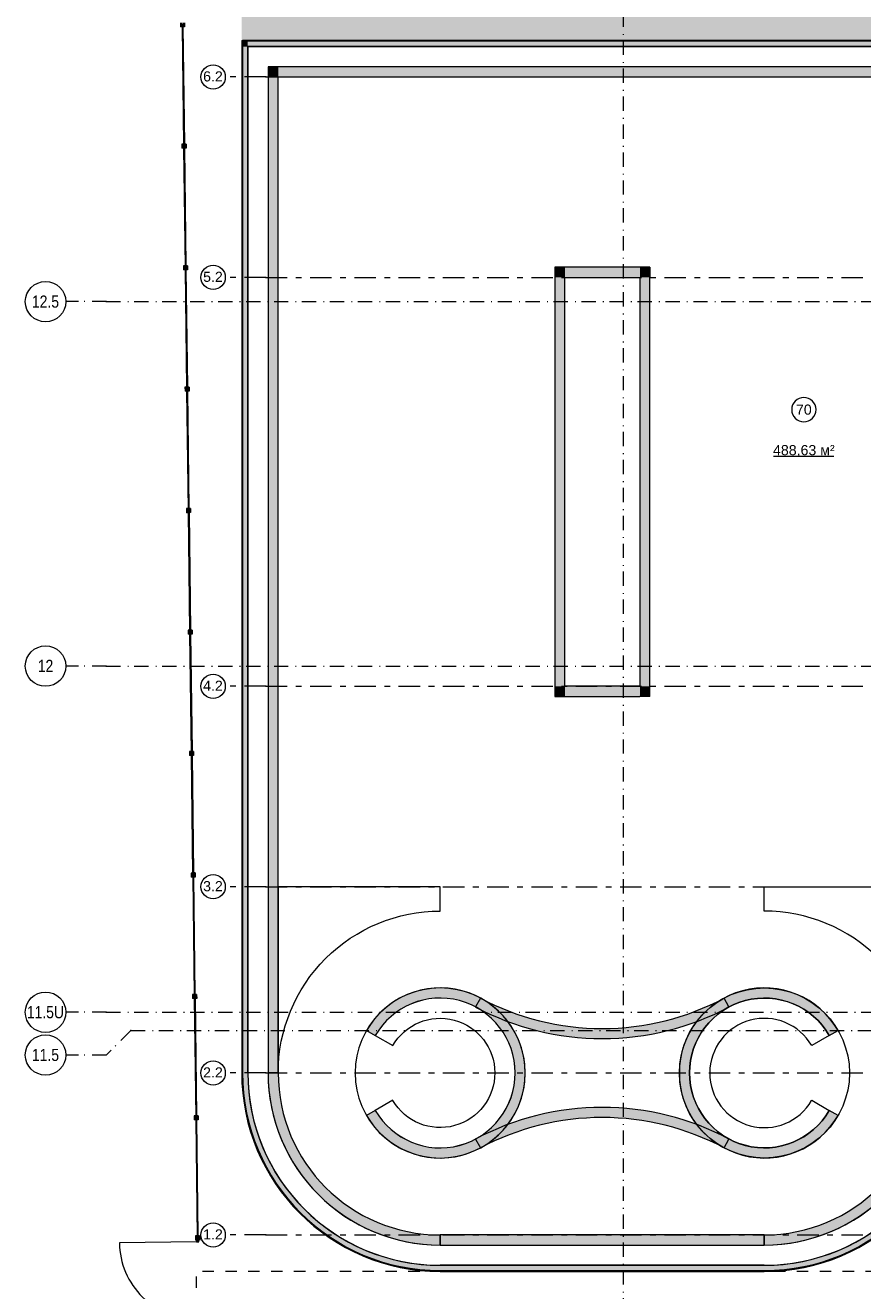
# Model space of a CAD drawing. Header units: millimetres. Extents: x 0 to 415, y 0 to 589.
# Tile 8 of 40: x 144 to 247, y 220 to 377. Entities that reach past the tile are written whole.
import ezdxf
from ezdxf.xclip import XClip

# ---------------------------------------------------------------- set-up
doc = ezdxf.new("R2010")
doc.units = ezdxf.units.MM
doc.header["$MEASUREMENT"] = 0
doc.header["$XCLIPFRAME"] = 0
for name, pattern in [('Штрих-Штриховая', [10.936111, 5.291667, -2.116667, 1.411111, -2.116667]), ('Штриховая', [5.644444, 2.822222, -2.822222]), ('Штрихпунктирная', [6.702778, 3.527778, -1.763889, 0, -1.411111])]:
    doc.linetypes.add(name, pattern=pattern)
for name, color, linetype in [('Конструктив - стены бассейнов жб нов', 7, 'Continuous'), ('Местность - Забор', 7, 'Continuous'), ('УЛИЦА_Штриховка отделки_сцена', 7, 'Continuous'), ('Элемент Модели - Зона', 7, 'Continuous'), ('Элемент модели - Зоны уличных помещений', 7, 'Continuous'), ('Элемент Модели - Оси', 7, 'Continuous'), ('Элемент модели - Оси Улица Бани', 7, 'Continuous')]:
    doc.layers.add(name, color=color, linetype=linetype)
doc.styles.add('СГЕНЕРИР_СТИЛЬ_1', font='txt')
doc.styles.add('СГЕНЕРИР_СТИЛЬ_3', font='txt')

# ---------------------------------------------------------------- blocks, each defined once
blk = doc.blocks.new('Чертеж_2_2', base_point=(217.7, 72.6))
at = {"layer": 'Конструктив - стены бассейнов жб нов', "linetype": 'Continuous', "lineweight": 0, "true_color": 0x000000}
for points in [[(170.72, 374.85), (170.62, 374.85), (170.72, 374.75)], [(170.72, 374.75), (170.62, 374.85), (170.62, 374.75)], [(170.62, 374.75), (170.62, 247.35), (170.72, 247.35), (170.72, 374.75)], [(170.72, 374.75), (259.52, 374.75), (259.52, 374.85), (170.72, 374.85)], [(171.37, 374.75), (170.72, 374.75), (171.37, 374.1)], [(171.37, 374.1), (170.72, 374.75), (170.72, 374.1)], [(170.72, 374.1), (170.72, 247.35), (171.37, 247.35), (171.37, 374.1)], [(171.37, 374.1), (258.87, 374.1), (258.87, 374.75), (171.37, 374.75)], [(175.12, 371.6), (173.87, 371.6), (175.12, 370.35)], [(175.12, 370.35), (173.87, 371.6), (173.87, 370.35)], [(173.87, 370.35), (173.87, 247.35), (175.12, 247.35), (175.12, 370.35)], [(175.12, 370.35), (255.12, 370.35), (255.12, 371.6), (175.12, 371.6)], [(210.52, 345.6), (209.27, 346.85), (209.27, 345.6)], [(210.52, 346.85), (209.27, 346.85), (210.52, 345.6)], [(210.52, 295.1), (210.52, 345.6), (209.27, 345.6), (209.27, 295.1)], [(210.52, 345.6), (219.77, 345.6), (219.77, 346.85), (210.52, 346.85)], [(219.77, 345.6), (221.02, 345.6), (221.02, 346.85)], [(219.77, 345.6), (221.02, 346.85), (219.77, 346.85)], [(219.77, 345.6), (219.77, 295.1), (221.02, 295.1), (221.02, 345.6)], [(210.52, 295.1), (209.27, 293.85), (210.52, 293.85)], [(209.27, 295.1), (209.27, 293.85), (210.52, 295.1)], [(219.77, 295.1), (210.52, 295.1), (210.52, 293.85), (219.77, 293.85)], [(219.77, 293.85), (221.02, 293.85), (219.77, 295.1)], [(219.77, 295.1), (221.02, 293.85), (221.02, 295.1)], [(186.03, 242.1, 3.732051), (186.03, 252.6), (187.11, 251.98, -3.732051), (187.11, 242.73)], [(244.24, 252.6, 3.732051), (244.24, 242.1), (243.16, 242.73, -3.732051), (243.16, 251.98)], [(199.5, 255.5, 0.122989), (215.13, 251.59), (215.13, 252.84, -0.122989), (200.09, 256.6)], [(215.13, 251.59, 0.122989), (230.77, 255.5), (230.18, 256.6, -0.122989), (215.13, 252.84)], [(170.62, 247.35, 0.414214), (195.12, 222.85), (195.12, 222.95, -0.414214), (170.72, 247.35)], [(170.72, 247.35, 0.414214), (195.12, 222.95), (195.12, 223.6, -0.414214), (171.37, 247.35)], [(173.87, 247.35, 0.414214), (195.12, 226.1), (195.12, 227.35, -0.414214), (175.12, 247.35)], [(235.12, 226.1, 0.414214), (256.37, 247.35), (255.12, 247.35, -0.414214), (235.12, 227.35)], [(235.12, 222.85, 0.414214), (259.62, 247.35), (259.52, 247.35, -0.414214), (235.12, 222.95)], [(235.12, 222.95, 0.414214), (259.52, 247.35), (258.87, 247.35, -0.414214), (235.12, 223.6)], [(215.13, 243.1, 0.122989), (199.5, 239.19), (200.09, 238.09, -0.122989), (215.13, 241.85)], [(230.77, 239.19, 0.122989), (215.13, 243.1), (215.13, 241.85, -0.122989), (230.18, 238.09)], [(195.12, 226.1), (235.12, 226.1), (235.12, 227.35), (195.12, 227.35)], [(195.12, 222.95), (235.12, 222.95), (235.12, 223.6), (195.12, 223.6)], [(195.12, 222.85), (235.12, 222.85), (235.12, 222.95), (195.12, 222.95)]]:
    blk.add_hatch(color=18, dxfattribs=at).paths.add_polyline_path(points)
at = {"layer": 'Местность - Забор', "linetype": 'Continuous', "lineweight": 0, "true_color": 0x000000}
for points in [[(163.28, 376.69), (163.33, 376.69), (163.33, 376.54), (163.56, 376.54), (163.55, 377.04), (163.32, 377.04), (163.33, 376.89), (163.28, 376.89), (163.27, 377.04), (163.05, 377.03), (163.06, 376.53), (163.28, 376.54)], [(163.35, 376.69), (163.25, 376.69), (163.44, 361.89), (163.54, 361.89)], [(163.47, 361.69), (163.52, 361.69), (163.52, 361.54), (163.74, 361.54), (163.74, 362.04), (163.51, 362.04), (163.51, 361.89), (163.46, 361.89), (163.46, 362.04), (163.24, 362.04), (163.24, 361.54), (163.47, 361.54)], [(163.54, 361.69), (163.44, 361.69), (163.63, 346.89), (163.73, 346.89)], [(163.65, 346.69), (163.7, 346.69), (163.71, 346.54), (163.93, 346.54), (163.92, 347.04), (163.7, 347.04), (163.7, 346.89), (163.65, 346.89), (163.65, 347.04), (163.42, 347.04), (163.43, 346.54), (163.66, 346.54)], [(163.73, 346.69), (163.63, 346.69), (163.81, 331.89), (163.91, 331.89)], [(163.84, 331.69), (163.89, 331.69), (163.89, 331.54), (164.12, 331.54), (164.11, 332.04), (163.89, 332.04), (163.89, 331.89), (163.84, 331.89), (163.84, 332.04), (163.61, 332.04), (163.62, 331.54), (163.84, 331.54)], [(163.92, 331.69), (163.82, 331.69), (164, 316.89), (164.1, 316.89)], [(164.03, 316.69), (164.08, 316.69), (164.08, 316.54), (164.31, 316.55), (164.3, 317.05), (164.07, 317.04), (164.08, 316.89), (164.03, 316.89), (164.02, 317.04), (163.8, 317.04), (163.81, 316.54), (164.03, 316.54)], [(164.1, 316.69), (164, 316.69), (164.19, 301.89), (164.29, 301.89)], [(164.22, 301.69), (164.27, 301.69), (164.27, 301.54), (164.49, 301.55), (164.49, 302.05), (164.26, 302.04), (164.26, 301.89), (164.21, 301.89), (164.21, 302.04), (163.99, 302.04), (163.99, 301.54), (164.22, 301.54)], [(164.29, 301.69), (164.19, 301.69), (164.38, 286.89), (164.48, 286.9)], [(164.4, 286.69), (164.45, 286.7), (164.46, 286.55), (164.68, 286.55), (164.68, 287.05), (164.45, 287.05), (164.45, 286.9), (164.4, 286.89), (164.4, 287.04), (164.18, 287.04), (164.18, 286.54), (164.41, 286.54)], [(164.48, 286.7), (164.38, 286.69), (164.56, 271.9), (164.66, 271.9)], [(164.59, 271.7), (164.64, 271.7), (164.64, 271.55), (164.87, 271.55), (164.86, 272.05), (164.64, 272.05), (164.64, 271.9), (164.59, 271.9), (164.59, 272.05), (164.36, 272.04), (164.37, 271.54), (164.59, 271.55)], [(164.67, 271.7), (164.57, 271.7), (164.75, 256.9), (164.85, 256.9)], [(164.78, 256.7), (164.83, 256.7), (164.83, 256.55), (165.06, 256.55), (165.05, 257.05), (164.83, 257.05), (164.83, 256.9), (164.78, 256.9), (164.78, 257.05), (164.55, 257.04), (164.56, 256.54), (164.78, 256.55)], [(164.85, 256.7), (164.75, 256.7), (164.94, 241.9), (165.04, 241.9)], [(164.97, 241.7), (165.02, 241.7), (165.02, 241.55), (165.24, 241.55), (165.24, 242.05), (165.01, 242.05), (165.01, 241.9), (164.96, 241.9), (164.96, 242.05), (164.74, 242.05), (164.74, 241.55), (164.97, 241.55)], [(165.04, 241.7), (164.94, 241.7), (165.13, 227.07), (165.23, 227.07)], [(165.15, 226.87), (165.2, 226.87), (165.2, 226.72), (165.43, 226.72), (165.42, 227.22), (165.2, 227.22), (165.2, 227.07), (165.15, 227.07), (165.15, 227.22), (164.92, 227.22), (164.93, 226.72), (165.15, 226.72)], [(165.03, 226.72), (165.03, 226.49), (165.31, 226.5), (165.3, 226.72)]]:
    blk.add_hatch(color=18, dxfattribs=at).paths.add_polyline_path(points)
at = {"layer": 'УЛИЦА_Штриховка отделки_сцена', "linetype": 'Continuous', "lineweight": 0, "true_color": 0x000000}
blk.add_hatch(color=18, dxfattribs=at).paths.add_polyline_path([(170.62, 374.95), (249.62, 374.95), (249.62, 393.85), (170.62, 393.85)])
at = {"layer": 'Конструктив - стены бассейнов жб нов', "color": 251, "linetype": 'Continuous', "lineweight": 20, "ltscale": 0.5, "true_color": 0x575757}
for p, q in [((171.37, 374.75), (170.72, 374.75)), ((170.72, 374.75), (170.72, 374.1)), ((171.37, 374.75), (170.72, 374.75)), ((170.72, 374.1), (170.72, 247.35)), ((258.87, 374.75), (171.37, 374.75)), ((195.12, 222.95), (235.12, 222.95))]:
    blk.add_line(p, q, dxfattribs=at)
at = {"layer": 'Конструктив - стены бассейнов жб нов', "color": 251, "linetype": 'Continuous', "lineweight": 20, "ltscale": 0.5, "true_color": 0x575757, "flags": 128}
for points in [[(170.62, 374.85), (170.72, 374.85)], [(170.62, 374.85), (170.62, 247.35)], [(259.62, 374.85), (170.72, 374.85)], [(171.37, 247.35), (171.37, 374.1)], [(171.37, 374.1), (258.87, 374.1)], [(173.87, 371.6), (175.12, 371.6)], [(173.87, 371.6), (173.87, 247.35)], [(256.37, 371.6), (175.12, 371.6)], [(175.12, 247.35), (175.12, 370.35)], [(175.12, 370.35), (255.12, 370.35)], [(209.27, 346.85), (209.27, 345.6)], [(221.02, 346.85), (209.27, 346.85)], [(209.27, 345.6), (209.27, 293.85)], [(210.52, 345.6), (219.77, 345.6)], [(210.52, 295.1), (210.52, 345.6)], [(219.77, 345.6), (219.77, 295.1)], [(221.02, 346.85), (221.02, 345.6)], [(221.02, 293.85), (221.02, 345.6)], [(209.27, 293.85), (210.52, 293.85)], [(219.77, 295.1), (210.52, 295.1)], [(210.52, 293.85), (219.77, 293.85)], [(221.02, 293.85), (219.77, 293.85)], [(200.09, 256.6), (199.5, 255.5)], [(230.77, 255.5), (230.18, 256.6)], [(186.03, 252.6), (187.11, 251.98)], [(243.16, 251.98), (244.24, 252.6)], [(173.87, 247.35), (175.12, 247.35)], [(175.12, 247.35), (173.87, 247.35)], [(187.11, 242.73), (186.03, 242.1)], [(244.24, 242.1), (243.16, 242.73)], [(199.5, 239.19), (200.09, 238.09)], [(230.18, 238.09), (230.77, 239.19)], [(235.12, 227.35), (195.12, 227.35)], [(195.12, 227.35), (195.12, 226.1)], [(195.12, 226.1), (195.12, 227.35)], [(235.12, 226.1), (235.12, 227.35)], [(235.12, 227.35), (235.12, 226.1)], [(195.12, 226.1), (235.12, 226.1)], [(235.12, 223.6), (195.12, 223.6)], [(195.12, 222.85), (235.12, 222.85)]]:
    blk.add_lwpolyline(points, dxfattribs=at)
at = {"layer": 'Конструктив - стены бассейнов жб нов', "color": 7, "linetype": 'Continuous', "lineweight": 15, "ltscale": 0.5, "flags": 128}
for points in [[(171.37, 247.35, 0.414214), (195.12, 223.6), (215.13, 223.6), (235.12, 223.6, 0.414214), (258.87, 247.35), (258.87, 374.1), (171.37, 374.1)], [(256.37, 247.35), (256.37, 371.6), (173.87, 371.6), (173.87, 247.35, 0.414214), (195.12, 226.1), (215.13, 226.1), (235.12, 226.1, 0.414214)], [(175.12, 247.35, -0.414214), (195.12, 267.35), (195.12, 270.35), (175.12, 270.35)], [(175.12, 247.35, -0.414214), (195.12, 267.35), (195.12, 270.35), (175.12, 270.35)], [(255.12, 247.35, 0.414214), (235.12, 267.35), (235.12, 270.35), (255.12, 270.35)], [(205.62, 247.35, 1), (184.62, 247.35, 1)], [(224.65, 247.35, -1), (245.65, 247.35, -1)], [(189.27, 243.98), (187.11, 242.73, 3.732051), (187.11, 251.98), (189.27, 250.73, -3.711801), (189.29, 243.95)], [(240.99, 243.98), (243.16, 242.73, -3.732051), (243.16, 251.98), (240.99, 250.73, 3.711801), (240.98, 243.95)]]:
    blk.add_lwpolyline(points, format="xyb", close=True, dxfattribs=at)
at = {"layer": 'Конструктив - стены бассейнов жб нов', "color": 251, "linetype": 'Continuous', "lineweight": 20, "ltscale": 0.5, "true_color": 0x575757}
for centre, radius, start, end in [((195.12, 247.35), 10.5, 210, 150), ((235.15, 247.35), 10.5, 30, 330), ((195.12, 247.35), 9.25, 210, 150), ((215.13, 284.84), 32, 241.9538, 270), ((215.13, 284.84), 32, 270, 298.0462), ((235.15, 247.35), 9.25, 30, 330), ((215.13, 284.84), 33.25, 241.9538, 270), ((215.13, 284.84), 33.25, 270, 298.0462), ((195.12, 247.35), 24.5, 180, 270), ((195.12, 247.35), 24.4, 180, 270), ((195.12, 247.35), 23.75, 180, 270), ((195.12, 247.35), 21.25, 180, 270), ((195.12, 247.35), 20, 180, 270), ((235.12, 247.35), 21.25, 270, 0), ((235.12, 247.35), 20, 270, 0), ((235.12, 247.35), 24.4, 270, 0), ((235.12, 247.35), 24.5, 270, 0), ((235.12, 247.35), 23.75, 270, 0), ((215.13, 209.85), 33.25, 90, 118.0462), ((215.13, 209.85), 33.25, 61.9538, 90), ((215.13, 209.85), 32, 90, 118.0462), ((215.13, 209.85), 32, 61.9538, 90)]:
    blk.add_arc(centre, radius, start, end, dxfattribs=at)
at = {"layer": 'Местность - Забор', "color": 7, "linetype": 'Continuous', "lineweight": 15, "ltscale": 0.5}
for p, q in [((163.05, 377.03), (163.06, 376.53)), ((163.28, 376.69), (163.28, 376.54)), ((163.33, 376.69), (163.28, 376.69)), ((163.33, 376.69), (163.33, 376.54)), ((163.55, 377.04), (163.56, 376.54)), ((163.28, 376.54), (163.06, 376.53)), ((163.56, 376.54), (163.33, 376.54)), ((163.24, 362.04), (163.24, 361.54)), ((163.46, 362.04), (163.24, 362.04)), ((163.47, 361.54), (163.24, 361.54)), ((163.46, 362.04), (163.46, 361.89)), ((163.51, 361.89), (163.46, 361.89)), ((163.47, 361.69), (163.47, 361.54)), ((163.52, 361.69), (163.47, 361.69)), ((163.51, 362.04), (163.51, 361.89)), ((163.74, 362.04), (163.51, 362.04)), ((163.52, 361.69), (163.52, 361.54)), ((163.74, 361.54), (163.52, 361.54)), ((163.74, 362.04), (163.74, 361.54)), ((163.42, 347.04), (163.43, 346.54)), ((163.65, 347.04), (163.42, 347.04)), ((163.65, 347.04), (163.65, 346.89)), ((163.7, 347.04), (163.7, 346.89)), ((163.92, 347.04), (163.7, 347.04)), ((163.92, 347.04), (163.93, 346.54)), ((163.66, 346.54), (163.43, 346.54)), ((163.7, 346.89), (163.65, 346.89)), ((163.65, 346.69), (163.66, 346.54)), ((163.7, 346.69), (163.65, 346.69)), ((163.7, 346.69), (163.71, 346.54)), ((163.93, 346.54), (163.71, 346.54)), ((163.61, 332.04), (163.62, 331.54)), ((163.84, 332.04), (163.61, 332.04)), ((163.84, 331.54), (163.62, 331.54)), ((163.84, 332.04), (163.84, 331.89)), ((163.89, 331.89), (163.84, 331.89)), ((163.84, 331.69), (163.84, 331.54)), ((163.89, 331.69), (163.84, 331.69)), ((163.89, 332.04), (163.89, 331.89)), ((164.11, 332.04), (163.89, 332.04)), ((163.89, 331.69), (163.89, 331.54)), ((164.12, 331.54), (163.89, 331.54)), ((164.11, 332.04), (164.12, 331.54)), ((163.8, 317.04), (163.81, 316.54)), ((164.02, 317.04), (163.8, 317.04)), ((164.03, 316.54), (163.81, 316.54)), ((164.02, 317.04), (164.03, 316.89)), ((164.08, 316.89), (164.03, 316.89)), ((164.03, 316.69), (164.03, 316.54)), ((164.08, 316.69), (164.03, 316.69)), ((164.3, 317.05), (164.07, 317.04)), ((164.07, 317.04), (164.08, 316.89)), ((164.08, 316.69), (164.08, 316.54)), ((164.31, 316.55), (164.08, 316.54)), ((164.3, 317.05), (164.31, 316.55)), ((163.99, 302.04), (163.99, 301.54)), ((164.21, 302.04), (163.99, 302.04)), ((164.21, 302.04), (164.21, 301.89)), ((164.26, 301.89), (164.21, 301.89)), ((164.22, 301.69), (164.22, 301.54)), ((164.27, 301.69), (164.22, 301.69)), ((164.49, 302.05), (164.26, 302.04)), ((164.26, 302.04), (164.26, 301.89)), ((164.27, 301.69), (164.27, 301.54)), ((164.49, 302.05), (164.49, 301.55)), ((164.22, 301.54), (163.99, 301.54)), ((164.49, 301.55), (164.27, 301.54)), ((164.18, 287.04), (164.18, 286.54)), ((164.4, 287.04), (164.18, 287.04)), ((164.41, 286.54), (164.18, 286.54)), ((164.4, 287.04), (164.4, 286.89)), ((164.45, 286.9), (164.4, 286.89)), ((164.45, 286.7), (164.4, 286.69)), ((164.4, 286.69), (164.41, 286.54)), ((164.45, 287.05), (164.45, 286.9)), ((164.68, 287.05), (164.45, 287.05)), ((164.45, 286.7), (164.46, 286.55)), ((164.68, 286.55), (164.46, 286.55)), ((164.68, 287.05), (164.68, 286.55)), ((164.59, 272.05), (164.36, 272.04)), ((164.36, 272.04), (164.37, 271.54)), ((164.59, 272.05), (164.59, 271.9)), ((164.64, 271.9), (164.59, 271.9)), ((164.64, 272.05), (164.64, 271.9)), ((164.86, 272.05), (164.64, 272.05)), ((164.86, 272.05), (164.87, 271.55)), ((164.59, 271.55), (164.37, 271.54)), ((164.59, 271.7), (164.59, 271.55)), ((164.64, 271.7), (164.59, 271.7)), ((164.64, 271.7), (164.64, 271.55)), ((164.87, 271.55), (164.64, 271.55)), ((164.78, 257.05), (164.55, 257.04)), ((164.55, 257.04), (164.56, 256.54)), ((164.78, 256.55), (164.56, 256.54)), ((164.78, 257.05), (164.78, 256.9)), ((164.83, 256.9), (164.78, 256.9)), ((164.78, 256.7), (164.78, 256.55)), ((164.83, 256.7), (164.78, 256.7)), ((164.83, 257.05), (164.83, 256.9)), ((165.05, 257.05), (164.83, 257.05)), ((164.83, 256.7), (164.83, 256.55)), ((165.06, 256.55), (164.83, 256.55)), ((165.05, 257.05), (165.06, 256.55)), ((164.74, 242.05), (164.74, 241.55)), ((164.96, 242.05), (164.74, 242.05)), ((164.97, 241.55), (164.74, 241.55)), ((164.96, 242.05), (164.96, 241.9)), ((165.01, 241.9), (164.96, 241.9)), ((164.97, 241.7), (164.97, 241.55)), ((165.02, 241.7), (164.97, 241.7)), ((165.01, 242.05), (165.01, 241.9)), ((165.24, 242.05), (165.01, 242.05)), ((165.02, 241.7), (165.02, 241.55)), ((165.24, 241.55), (165.02, 241.55)), ((165.24, 242.05), (165.24, 241.55)), ((164.92, 227.22), (164.93, 226.72)), ((165.15, 227.22), (164.92, 227.22)), ((165.15, 226.72), (164.93, 226.72)), ((165.15, 227.22), (165.15, 227.07)), ((165.2, 227.07), (165.15, 227.07)), ((165.15, 226.87), (165.15, 226.72)), ((165.2, 226.87), (165.15, 226.87)), ((165.2, 227.22), (165.2, 227.07)), ((165.42, 227.22), (165.2, 227.22)), ((165.2, 226.87), (165.2, 226.72)), ((165.43, 226.72), (165.2, 226.72)), ((165.42, 227.22), (165.43, 226.72))]:
    blk.add_line(p, q, dxfattribs=at)
at = {"layer": 'Местность - Забор', "color": 7, "linetype": 'Continuous', "lineweight": 15, "ltscale": 0.5, "flags": 128}
for points in [[(163.35, 376.69), (163.25, 376.69), (163.44, 361.89), (163.54, 361.89)], [(163.54, 361.69), (163.44, 361.69), (163.63, 346.89), (163.73, 346.89)], [(163.73, 346.69), (163.63, 346.69), (163.81, 331.89), (163.91, 331.89)], [(163.92, 331.69), (163.82, 331.69), (164, 316.89), (164.1, 316.89)], [(164.1, 316.69), (164, 316.69), (164.19, 301.89), (164.29, 301.89)], [(164.29, 301.69), (164.19, 301.69), (164.38, 286.89), (164.48, 286.9)], [(164.48, 286.7), (164.38, 286.69), (164.56, 271.9), (164.66, 271.9)], [(164.67, 271.7), (164.57, 271.7), (164.75, 256.9), (164.85, 256.9)], [(164.85, 256.7), (164.75, 256.7), (164.94, 241.9), (165.04, 241.9)], [(165.04, 241.7), (164.94, 241.7), (165.13, 227.07), (165.23, 227.07)], [(165.03, 226.72), (165.03, 226.49), (165.31, 226.5), (165.3, 226.72)]]:
    blk.add_lwpolyline(points, close=True, dxfattribs=at)
for points in [[(163.26, 376.54), (163.44, 362.04)], [(163.36, 376.54), (163.54, 362.04)], [(163.44, 361.54), (163.62, 347.04)], [(163.54, 361.54), (163.72, 347.04)], [(163.63, 346.54), (163.81, 332.04)], [(163.73, 346.54), (163.91, 332.04)], [(163.82, 331.54), (164, 317.04)], [(163.92, 331.54), (164.1, 317.04)], [(164.01, 316.54), (164.19, 302.04)], [(164.11, 316.54), (164.29, 302.04)], [(164.19, 301.54), (164.38, 287.04)], [(164.29, 301.54), (164.48, 287.05)], [(164.38, 286.54), (164.56, 272.05)], [(164.48, 286.55), (164.66, 272.05)], [(164.57, 271.55), (164.75, 257.05)], [(164.67, 271.55), (164.85, 257.05)], [(164.76, 256.55), (164.94, 242.05)], [(164.86, 256.55), (165.04, 242.05)], [(164.94, 241.55), (165.12, 227.22)], [(165.04, 241.55), (165.22, 227.22)]]:
    blk.add_lwpolyline(points, dxfattribs=at)
at = {"layer": 'Элемент Модели - Зона', "color": 7, "linetype": 'Continuous', "lineweight": 15, "ltscale": 0.5}
blk.add_line((165.03, 226.49), (155.51, 226.37), dxfattribs=at)
blk.add_arc((165.03, 226.49), 9.52, 180.7157, 270.7157, dxfattribs=at)
at = {"layer": 'Элемент модели - Зоны уличных помещений', "color": 7, "linetype": 'Continuous', "lineweight": 15, "ltscale": 0.5}
blk.add_line((236.29, 323.5), (243.74, 323.5), dxfattribs=at)
at = {"layer": 'Элемент модели - Зоны уличных помещений', "color": 7, "linetype": 'Continuous', "lineweight": 15, "ltscale": 0.5, "flags": 128}
blk.add_lwpolyline([(241.52, 329.27, 1), (238.52, 329.27, 1)], format="xyb", close=True, dxfattribs=at)
at = {"layer": 'Элемент модели - Зоны уличных помещений', "color": 7, "linetype": 'Штриховая', "lineweight": 15, "ltscale": 0.5, "flags": 128}
blk.add_lwpolyline([(165.26, 200.35), (168.47, 200.35), (219.03, 200.24), (358.43, 200.35), (358.43, 188.35), (382.43, 188.35), (382.43, 156.35), (397.43, 156.35), (397.43, 216.73), (367.43, 216.73), (367.43, 222.85), (164.98, 222.85)], close=True, dxfattribs=at)
at = {"layer": 'Элемент Модели - Оси', "color": 7, "linetype": 'Штрихпунктирная', "lineweight": 15, "ltscale": 0.5}
for p, q in [((217.7, 533.6), (217.7, 138.08)), ((153.9, 342.6), (148.9, 342.6)), ((153.9, 342.6), (407.64, 342.6)), ((153.9, 297.6), (148.9, 297.6)), ((153.9, 297.6), (407.64, 297.6)), ((153.9, 254.85), (148.9, 254.85)), ((153.9, 254.85), (407.64, 254.85)), ((156.94, 252.6), (153.9, 249.57)), ((156.94, 252.6), (407.64, 252.6)), ((153.9, 249.57), (148.9, 249.57))]:
    blk.add_line(p, q, dxfattribs=at)
at = {"layer": 'Элемент Модели - Оси', "color": 7, "linetype": 'Continuous', "lineweight": 15, "ltscale": 0.5}
for centre in [(146.4, 342.6), (146.4, 297.6), (146.4, 254.85), (146.4, 249.57)]:
    blk.add_circle(centre, 2.5, dxfattribs=at)
at = {"layer": 'Элемент Модели - Оси', "color": 7, "linetype": 'Штрихпунктирная', "lineweight": 15, "ltscale": 0.5}
for p in [(153.9, 342.6), (153.9, 342.6), (153.9, 297.6), (153.9, 297.6), (153.9, 254.85), (153.9, 254.85), (156.94, 252.6)]:
    blk.add_point(p, dxfattribs=at)
at = {"layer": 'Элемент модели - Оси Улица Бани', "color": 7, "linetype": 'Штрих-Штриховая', "lineweight": 15, "ltscale": 0.5}
for p, q in [((173.59, 370.35), (168.59, 370.35)), ((173.59, 370.35), (260.62, 370.35)), ((173.59, 345.6), (168.59, 345.6)), ((173.59, 345.6), (260.62, 345.6)), ((173.59, 295.1), (168.59, 295.1)), ((173.59, 295.1), (260.62, 295.1)), ((173.59, 270.35), (168.59, 270.35)), ((173.59, 270.35), (260.62, 270.35)), ((173.59, 247.35), (168.59, 247.35)), ((173.59, 247.35), (260.62, 247.35)), ((173.59, 227.35), (168.59, 227.35)), ((173.59, 227.35), (260.62, 227.35))]:
    blk.add_line(p, q, dxfattribs=at)
at = {"layer": 'Элемент модели - Оси Улица Бани', "color": 7, "linetype": 'Continuous', "lineweight": 15, "ltscale": 0.5}
for centre in [(167.09, 370.35), (167.09, 345.6), (167.09, 295.1), (167.09, 270.35), (167.09, 247.35), (167.09, 227.35)]:
    blk.add_circle(centre, 1.5, dxfattribs=at)
at = {"layer": 'Элемент модели - Оси Улица Бани', "color": 7, "linetype": 'Штрих-Штриховая', "lineweight": 15, "ltscale": 0.5}
for p in [(173.59, 370.35), (173.59, 370.35), (173.59, 345.6), (173.59, 345.6), (173.59, 295.1), (173.59, 295.1), (173.59, 270.35), (173.59, 270.35), (173.59, 247.35), (173.59, 247.35), (173.59, 227.35), (173.59, 227.35)]:
    blk.add_point(p, dxfattribs=at)
at = {"layer": 'Элемент модели - Зоны уличных помещений', "color": 7, "linetype": 'Continuous', "lineweight": 15, "char_height": 1.25, "attachment_point": 5, "style": 'СГЕНЕРИР_СТИЛЬ_3'}
for s, insert in [('\\A1;{\\pqc;\\fArial|b0|i0|c204|p38;70}', (240.02, 329.26)), ('\\A1;{\\pqc;\\fArial|b0|i0|c204|p38;488,63 м²}', (240.02, 324.15))]:
    blk.add_mtext(s, dxfattribs=dict(at, insert=insert))
at = {"layer": 'Элемент Модели - Оси', "color": 7, "linetype": 'Continuous', "lineweight": 15, "char_height": 1.5, "attachment_point": 4, "style": 'СГЕНЕРИР_СТИЛЬ_1'}
for s, insert in [('\\A1;{\\pql;\\pt0;\\fArial Narrow|b0|i0|c204|p34;12.5}', (144.72, 342.6)), ('\\A1;{\\pql;\\pt0;\\fArial Narrow|b0|i0|c204|p34;12}', (145.44, 297.62)), ('\\A1;{\\pql;\\pt0;\\fArial Narrow|b0|i0|c204|p34;11.5U}', (144.09, 254.85)), ('\\A1;{\\pql;\\pt0;\\fArial Narrow|b0|i0|c204|p34;11.5}', (144.72, 249.57))]:
    blk.add_mtext(s, dxfattribs=dict(at, insert=insert))
at = {"layer": 'Элемент модели - Оси Улица Бани', "color": 7, "linetype": 'Continuous', "lineweight": 15, "char_height": 1.25, "attachment_point": 6, "style": 'СГЕНЕРИР_СТИЛЬ_3'}
for s, insert in [('\\A1;{\\pqr;\\pt0;\\fArial|b0|i0|c204|p38;6.2}', (168.28, 370.41)), ('\\A1;{\\pqr;\\pt0;\\fArial|b0|i0|c204|p38;5.2}', (168.28, 345.66)), ('\\A1;{\\pqr;\\pt0;\\fArial|b0|i0|c204|p38;4.2}', (168.28, 295.17)), ('\\A1;{\\pqr;\\pt0;\\fArial|b0|i0|c204|p38;3.2}', (168.28, 270.41)), ('\\A1;{\\pqr;\\pt0;\\fArial|b0|i0|c204|p38;2.2}', (168.28, 247.42)), ('\\A1;{\\pqr;\\pt0;\\fArial|b0|i0|c204|p38;1.2}', (168.28, 227.42))]:
    blk.add_mtext(s, dxfattribs=dict(at, insert=insert))

msp = doc.modelspace()

# ---------------------------------------------------------------- block references
at = {"color": 161, "linetype": 'Continuous', "lineweight": 40, "true_color": 0x83aefe}
ref = msp.add_blockref('Чертеж_2_2', (217.7, 72.6), dxfattribs=at)
XClip(ref).set_block_clipping_path([(24.004460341, 138.0790885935), (407.6441154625, 585.1734188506)])

doc.saveas('drawing.dxf')
